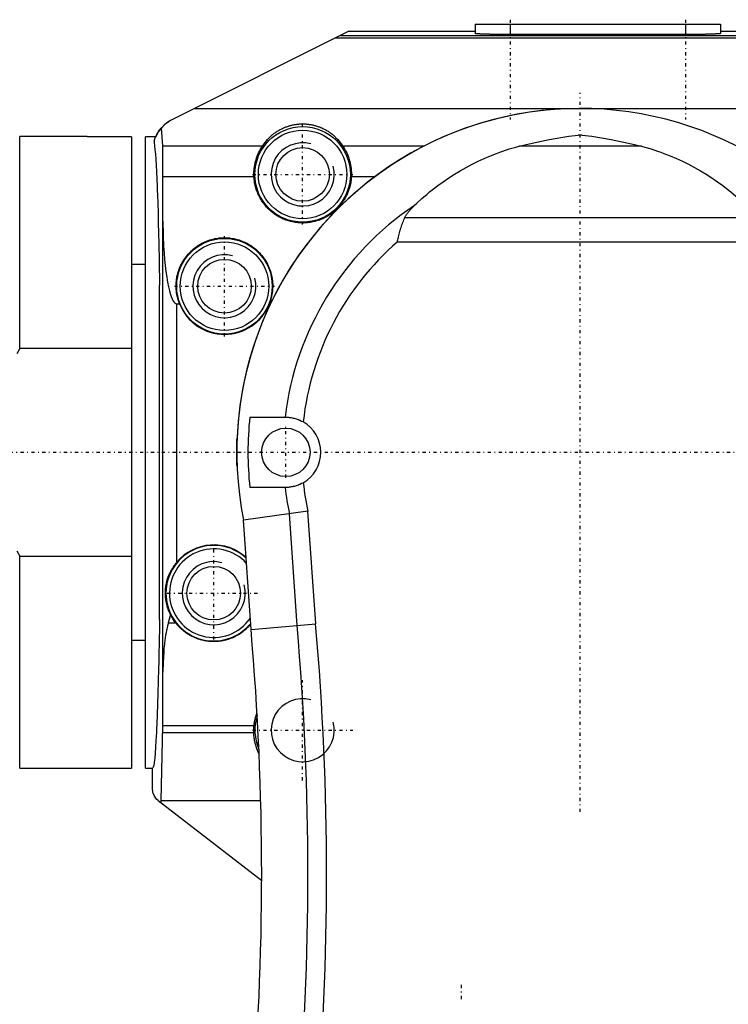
# Model space of a CAD drawing. Extents: x -565 to 216, y -1 to 791.
# Tile 6 of 7: x -180 to -79, y 641 to 782. Entities that reach past the tile are written whole.
import ezdxf

# ---------------------------------------------------------------- set-up
doc = ezdxf.new("R2010")
doc.units = 0
doc.linetypes.add('CENTER', pattern=[1.5, 0.45, -0.5, 0.05, -0.5])
for name, color, linetype in [('AM_0', 7, 'CONTINUOUS'), ('AM_10', 7, 'CONTINUOUS'), ('AM_7', 7, 'CENTER')]:
    doc.layers.add(name, color=color, linetype=linetype)

msp = doc.modelspace()

# ---------------------------------------------------------------- linework, layer by layer
at = {"layer": 'AM_0', "color": 7, "linetype": 'CONTINUOUS'}
for p, q in [((-115, 781), (-80, 781)), ((-115, 781), (-115, 779.67)), ((-110, 781), (-110, 779.54)), ((-85, 781), (-85, 779.54)), ((-80, 781), (-80, 779.67)), ((-133, 780), (-158.24, 767.38)), ((-134.86, 779.07), (-38.46, 779.07)), ((-134.22, 779.39), (-38.71, 779.39)), ((-133, 780), (-115, 780)), ((-85, 779.54), (-110, 779.54)), ((-80, 780), (-40.15, 780)), ((-155, 769), (-32.65, 769)), ((-159.77, 766.19), (-159.61, 763.67)), ((-171, 765), (-179.96, 765)), ((-179.96, 734.79), (-179.96, 765)), ((-164, 764.96), (-169, 764.96)), ((-164, 764.96), (-164, 675)), ((-162, 675), (-162, 764.96)), ((-160.56, 764.96), (-162, 764.96)), ((-99.71, 765.21), (-100.29, 765.21)), ((-159.61, 763.67), (-145.29, 763.67)), ((-159.61, 763.67), (-159.58, 681.08)), ((-133.9, 763.67), (-122.23, 763.67)), ((-91.26, 763.63), (-108.74, 763.63)), ((-159.56, 759.3), (-146.54, 759.3)), ((-132.65, 759.3), (-129.26, 759.3)), ((-74.95, 753.4), (-125.05, 753.4)), ((-126.08, 750), (-73.92, 750)), ((-162, 746.75), (-164, 746.75)), ((-160, 696.2), (-160, 743.8)), ((-157.53, 704.37), (-157.53, 741.16)), ((-157.53, 741.16), (-157.15, 741.16)), ((-144.35, 741.16), (-144.2, 741.16)), ((-164, 734.79), (-179.96, 734.79)), ((-147.14, 725), (-142, 725)), ((-142, 715), (-147.14, 715)), ((-138.85, 711.6), (-148.03, 710.32)), ((-137.73, 695.55), (-138.85, 711.6)), ((-146.95, 694.74), (-148.03, 710.32)), ((-140.37, 695.32), (-141.48, 711.22)), ((-179.96, 675), (-179.96, 705.21)), ((-179.96, 705.21), (-164, 705.21)), ((-158.45, 696.88), (-158.76, 695.72)), ((-158.76, 695.72), (-157.73, 695.72)), ((-146.96, 694.74), (-137.73, 695.55)), ((-164, 693.25), (-162, 693.25)), ((-159.58, 681.08), (-159.85, 670.37)), ((-159.58, 681.08), (-146.53, 681.08)), ((-159.59, 680.08), (-146.57, 680.08)), ((-179.96, 675), (-164, 675)), ((-162, 675), (-161, 675)), ((-161, 671.98), (-161, 675)), ((-160.22, 670.4), (-145.44, 659)), ((-159.85, 670.37), (-145.58, 670.37)), ((-159.85, 670.37), (-159.85, 670.11))]:
    msp.add_line(p, q, dxfattribs=at)
for points in [[(-110, 779.54, 0), (-110.04, 779.54, 0), (-110.11, 779.54, 0), (-110.18, 779.54, 0), (-110.22, 779.54, 0), (-110.25, 779.54, 0), (-110.33, 779.54, 0), (-110.4, 779.54, 0), (-110.47, 779.54, 0), (-110.54, 779.54, 0), (-110.62, 779.54, 0), (-110.65, 779.54, 0), (-110.69, 779.54, 0), (-110.76, 779.54, 0), (-110.83, 779.54, 0), (-110.9, 779.54, 0), (-110.98, 779.54, 0), (-111.05, 779.54, 0), (-111.08, 779.54, 0), (-111.12, 779.55, 0), (-111.19, 779.55, 0), (-111.26, 779.55, 0), (-111.29, 779.55, 0), (-111.33, 779.55, 0), (-111.4, 779.55, 0), (-111.47, 779.55, 0), (-111.5, 779.55, 0), (-111.54, 779.55, 0), (-111.61, 779.55, 0), (-111.68, 779.55, 0), (-111.74, 779.55, 0), (-111.81, 779.55, 0), (-111.88, 779.55, 0), (-111.91, 779.55, 0), (-111.95, 779.55, 0), (-112.01, 779.55, 0), (-112.08, 779.55, 0), (-112.15, 779.55, 0), (-112.21, 779.56, 0), (-112.28, 779.56, 0), (-112.31, 779.56, 0), (-112.34, 779.56, 0), (-112.4, 779.56, 0), (-112.47, 779.56, 0), (-112.53, 779.56, 0), (-112.59, 779.56, 0), (-112.66, 779.56, 0), (-112.69, 779.56, 0), (-112.72, 779.56, 0), (-112.78, 779.56, 0), (-112.84, 779.56, 0), (-112.9, 779.57, 0), (-112.96, 779.57, 0), (-113.01, 779.57, 0), (-113.04, 779.57, 0), (-113.07, 779.57, 0), (-113.13, 779.57, 0), (-113.19, 779.57, 0), (-113.24, 779.57, 0), (-113.3, 779.57, 0), (-113.35, 779.58, 0), (-113.38, 779.58, 0), (-113.4, 779.58, 0), (-113.46, 779.58, 0), (-113.51, 779.58, 0), (-113.54, 779.58, 0), (-113.56, 779.58, 0), (-113.61, 779.58, 0), (-113.66, 779.58, 0), (-113.69, 779.58, 0), (-113.71, 779.58, 0), (-113.76, 779.59, 0), (-113.81, 779.59, 0), (-113.85, 779.59, 0), (-113.9, 779.59, 0), (-113.94, 779.59, 0), (-113.97, 779.59, 0), (-113.99, 779.59, 0), (-114.03, 779.6, 0), (-114.07, 779.6, 0), (-114.12, 779.6, 0), (-114.16, 779.6, 0), (-114.2, 779.6, 0), (-114.22, 779.6, 0), (-114.24, 779.6, 0), (-114.27, 779.6, 0), (-114.31, 779.61, 0), (-114.35, 779.61, 0), (-114.38, 779.61, 0), (-114.42, 779.61, 0), (-114.44, 779.61, 0), (-114.45, 779.61, 0), (-114.48, 779.61, 0), (-114.52, 779.62, 0), (-114.55, 779.62, 0), (-114.58, 779.62, 0), (-114.61, 779.62, 0), (-114.62, 779.62, 0), (-114.63, 779.62, 0), (-114.66, 779.63, 0), (-114.69, 779.63, 0), (-114.71, 779.63, 0), (-114.73, 779.63, 0), (-114.76, 779.63, 0), (-114.77, 779.63, 0), (-114.78, 779.63, 0), (-114.8, 779.64, 0), (-114.82, 779.64, 0), (-114.83, 779.64, 0), (-114.84, 779.64, 0), (-114.86, 779.64, 0), (-114.87, 779.64, 0), (-114.88, 779.64, 0), (-114.89, 779.65, 0), (-114.9, 779.65, 0), (-114.92, 779.65, 0), (-114.93, 779.65, 0), (-114.94, 779.65, 0), (-114.95, 779.65, 0), (-114.96, 779.66, 0), (-114.96, 779.66, 0), (-114.97, 779.66, 0), (-114.98, 779.66, 0), (-114.98, 779.66, 0), (-114.99, 779.66, 0), (-114.99, 779.67, 0), (-115, 779.67, 0), (-115, 779.67, 0), (-115, 779.67, 0), (-115, 779.67, 0), (-115, 779.67, 0)], [(-80, 779.67, 0), (-80, 779.67, 0), (-80, 779.67, 0), (-80, 779.67, 0), (-80, 779.67, 0), (-80.01, 779.67, 0), (-80.01, 779.66, 0), (-80.02, 779.66, 0), (-80.02, 779.66, 0), (-80.03, 779.66, 0), (-80.04, 779.66, 0), (-80.04, 779.66, 0), (-80.05, 779.65, 0), (-80.06, 779.65, 0), (-80.07, 779.65, 0), (-80.08, 779.65, 0), (-80.1, 779.65, 0), (-80.11, 779.65, 0), (-80.12, 779.64, 0), (-80.13, 779.64, 0), (-80.14, 779.64, 0), (-80.16, 779.64, 0), (-80.17, 779.64, 0), (-80.18, 779.64, 0), (-80.2, 779.64, 0), (-80.22, 779.63, 0), (-80.23, 779.63, 0), (-80.24, 779.63, 0), (-80.27, 779.63, 0), (-80.29, 779.63, 0), (-80.31, 779.63, 0), (-80.34, 779.63, 0), (-80.37, 779.62, 0), (-80.38, 779.62, 0), (-80.39, 779.62, 0), (-80.42, 779.62, 0), (-80.45, 779.62, 0), (-80.48, 779.62, 0), (-80.52, 779.61, 0), (-80.55, 779.61, 0), (-80.56, 779.61, 0), (-80.58, 779.61, 0), (-80.62, 779.61, 0), (-80.65, 779.61, 0), (-80.69, 779.61, 0), (-80.73, 779.6, 0), (-80.76, 779.6, 0), (-80.78, 779.6, 0), (-80.8, 779.6, 0), (-80.84, 779.6, 0), (-80.88, 779.6, 0), (-80.93, 779.6, 0), (-80.97, 779.6, 0), (-81.01, 779.59, 0), (-81.03, 779.59, 0), (-81.06, 779.59, 0), (-81.1, 779.59, 0), (-81.15, 779.59, 0), (-81.19, 779.59, 0), (-81.24, 779.59, 0), (-81.29, 779.58, 0), (-81.31, 779.58, 0), (-81.34, 779.58, 0), (-81.39, 779.58, 0), (-81.44, 779.58, 0), (-81.46, 779.58, 0), (-81.49, 779.58, 0), (-81.54, 779.58, 0), (-81.6, 779.58, 0), (-81.62, 779.58, 0), (-81.65, 779.58, 0), (-81.7, 779.57, 0), (-81.76, 779.57, 0), (-81.81, 779.57, 0), (-81.87, 779.57, 0), (-81.93, 779.57, 0), (-81.96, 779.57, 0), (-81.99, 779.57, 0), (-82.04, 779.57, 0), (-82.1, 779.57, 0), (-82.16, 779.56, 0), (-82.22, 779.56, 0), (-82.28, 779.56, 0), (-82.31, 779.56, 0), (-82.34, 779.56, 0), (-82.41, 779.56, 0), (-82.47, 779.56, 0), (-82.53, 779.56, 0), (-82.6, 779.56, 0), (-82.66, 779.56, 0), (-82.69, 779.56, 0), (-82.72, 779.56, 0), (-82.79, 779.56, 0), (-82.85, 779.55, 0), (-82.92, 779.55, 0), (-82.99, 779.55, 0), (-83.05, 779.55, 0), (-83.09, 779.55, 0), (-83.12, 779.55, 0), (-83.19, 779.55, 0), (-83.26, 779.55, 0), (-83.32, 779.55, 0), (-83.39, 779.55, 0), (-83.46, 779.55, 0), (-83.5, 779.55, 0), (-83.53, 779.55, 0), (-83.6, 779.55, 0), (-83.67, 779.55, 0), (-83.71, 779.55, 0), (-83.74, 779.55, 0), (-83.81, 779.55, 0), (-83.88, 779.55, 0), (-83.92, 779.54, 0), (-83.95, 779.54, 0), (-84.02, 779.54, 0), (-84.1, 779.54, 0), (-84.17, 779.54, 0), (-84.24, 779.54, 0), (-84.31, 779.54, 0), (-84.35, 779.54, 0), (-84.38, 779.54, 0), (-84.46, 779.54, 0), (-84.53, 779.54, 0), (-84.6, 779.54, 0), (-84.67, 779.54, 0), (-84.75, 779.54, 0), (-84.78, 779.54, 0), (-84.82, 779.54, 0), (-84.89, 779.54, 0), (-84.96, 779.54, 0), (-85, 779.54, 0)], [(-160.8, 764.32, 0), (-160.68, 764.66, 0), (-160.38, 765.31, 0), (-160, 765.92, 0), (-159.77, 766.19, 0)], [(-158.24, 767.38, 0), (-158.28, 767.36, 0), (-158.38, 767.31, 0), (-158.48, 767.25, 0), (-158.52, 767.23, 0), (-158.57, 767.2, 0), (-158.66, 767.14, 0), (-158.75, 767.08, 0), (-158.84, 767.02, 0), (-158.93, 766.96, 0), (-159.02, 766.9, 0), (-159.06, 766.86, 0), (-159.1, 766.83, 0), (-159.19, 766.76, 0), (-159.27, 766.69, 0), (-159.35, 766.62, 0), (-159.43, 766.55, 0), (-159.51, 766.47, 0), (-159.55, 766.43, 0), (-159.59, 766.39, 0), (-159.66, 766.32, 0), (-159.73, 766.24, 0), (-159.77, 766.19, 0)], [(-145.29, 763.67, 0), (-145.08, 763.98, 0), (-144.61, 764.57, 0), (-144.31, 764.88, 0), (-144.21, 764.97, 0), (-144.12, 765.06, 0), (-144.08, 765.1, 0), (-144.03, 765.14, 0), (-143.93, 765.22, 0), (-143.84, 765.3, 0), (-143.79, 765.34, 0), (-143.74, 765.38, 0), (-143.64, 765.46, 0), (-143.54, 765.53, 0), (-143.49, 765.57, 0), (-143.43, 765.6, 0), (-143.33, 765.67, 0), (-143.22, 765.74, 0), (-143.12, 765.81, 0), (-143.01, 765.87, 0), (-142.9, 765.93, 0), (-142.85, 765.97, 0), (-142.79, 766, 0), (-142.68, 766.05, 0), (-142.57, 766.11, 0), (-142.45, 766.16, 0), (-142.34, 766.22, 0), (-142.23, 766.27, 0), (-142.17, 766.29, 0), (-142.11, 766.31, 0), (-141.99, 766.36, 0), (-141.87, 766.4, 0), (-141.76, 766.45, 0), (-141.64, 766.48, 0), (-141.52, 766.52, 0), (-141.46, 766.54, 0), (-141.4, 766.56, 0), (-141.27, 766.59, 0), (-141.15, 766.62, 0), (-141.03, 766.65, 0), (-140.91, 766.67, 0), (-140.78, 766.7, 0), (-140.72, 766.71, 0), (-140.66, 766.72, 0), (-140.54, 766.73, 0), (-140.41, 766.75, 0), (-140.29, 766.77, 0), (-140.16, 766.78, 0), (-140.04, 766.79, 0), (-139.97, 766.79, 0), (-139.91, 766.79, 0), (-139.79, 766.8, 0), (-139.66, 766.8, 0), (-139.6, 766.8, 0), (-139.54, 766.8, 0), (-139.41, 766.8, 0), (-139.28, 766.79, 0), (-139.22, 766.79, 0), (-139.16, 766.79, 0), (-139.03, 766.78, 0), (-138.91, 766.77, 0), (-138.78, 766.75, 0), (-138.66, 766.73, 0), (-138.54, 766.72, 0), (-138.47, 766.71, 0), (-138.41, 766.7, 0), (-138.29, 766.67, 0), (-138.17, 766.65, 0), (-138.04, 766.62, 0), (-137.92, 766.59, 0), (-137.8, 766.56, 0), (-137.74, 766.54, 0), (-137.68, 766.52, 0), (-137.56, 766.48, 0), (-137.44, 766.45, 0), (-137.32, 766.4, 0), (-137.2, 766.36, 0), (-137.09, 766.31, 0), (-137.03, 766.29, 0), (-136.97, 766.27, 0), (-136.86, 766.22, 0), (-136.74, 766.16, 0), (-136.63, 766.11, 0), (-136.52, 766.05, 0), (-136.4, 766, 0), (-136.35, 765.97, 0), (-136.29, 765.93, 0), (-136.19, 765.87, 0), (-136.08, 765.81, 0), (-135.97, 765.74, 0), (-135.87, 765.67, 0), (-135.76, 765.6, 0), (-135.71, 765.57, 0), (-135.66, 765.53, 0), (-135.56, 765.46, 0), (-135.46, 765.38, 0), (-135.41, 765.34, 0), (-135.36, 765.3, 0), (-135.26, 765.22, 0), (-135.17, 765.14, 0), (-135.12, 765.1, 0), (-135.07, 765.06, 0), (-134.98, 764.97, 0), (-134.89, 764.88, 0), (-134.59, 764.57, 0), (-134.11, 763.98, 0), (-133.9, 763.67, 0)], [(-169, 764.96, 0), (-169.01, 764.96, 0), (-169.04, 764.96, 0), (-169.07, 764.96, 0), (-169.08, 764.96, 0), (-169.1, 764.96, 0), (-169.13, 764.96, 0), (-169.16, 764.96, 0), (-169.18, 764.96, 0), (-169.21, 764.96, 0), (-169.24, 764.96, 0), (-169.26, 764.96, 0), (-169.27, 764.96, 0), (-169.3, 764.96, 0), (-169.33, 764.96, 0), (-169.36, 764.96, 0), (-169.38, 764.96, 0), (-169.41, 764.96, 0), (-169.43, 764.96, 0), (-169.44, 764.96, 0), (-169.47, 764.96, 0), (-169.5, 764.96, 0), (-169.51, 764.96, 0), (-169.53, 764.96, 0), (-169.56, 764.96, 0), (-169.58, 764.96, 0), (-169.6, 764.96, 0), (-169.61, 764.96, 0), (-169.64, 764.96, 0), (-169.67, 764.96, 0), (-169.7, 764.96, 0), (-169.72, 764.96, 0), (-169.75, 764.96, 0), (-169.77, 764.96, 0), (-169.78, 764.96, 0), (-169.81, 764.96, 0), (-169.83, 764.96, 0), (-169.86, 764.96, 0), (-169.89, 764.96, 0), (-169.91, 764.96, 0), (-169.93, 764.97, 0), (-169.94, 764.97, 0), (-169.97, 764.97, 0), (-169.99, 764.97, 0), (-170.02, 764.97, 0), (-170.04, 764.97, 0), (-170.07, 764.97, 0), (-170.08, 764.97, 0), (-170.09, 764.97, 0), (-170.12, 764.97, 0), (-170.14, 764.97, 0), (-170.16, 764.97, 0), (-170.19, 764.97, 0), (-170.21, 764.97, 0), (-170.22, 764.97, 0), (-170.23, 764.97, 0), (-170.26, 764.97, 0), (-170.28, 764.97, 0), (-170.3, 764.97, 0), (-170.32, 764.97, 0), (-170.34, 764.98, 0), (-170.35, 764.98, 0), (-170.36, 764.98, 0), (-170.38, 764.98, 0), (-170.4, 764.98, 0), (-170.41, 764.98, 0), (-170.42, 764.98, 0), (-170.44, 764.98, 0), (-170.46, 764.98, 0), (-170.47, 764.98, 0), (-170.48, 764.98, 0), (-170.5, 764.98, 0), (-170.52, 764.98, 0), (-170.54, 764.98, 0), (-170.56, 764.98, 0), (-170.57, 764.98, 0), (-170.58, 764.98, 0), (-170.59, 764.98, 0), (-170.61, 764.98, 0), (-170.63, 764.98, 0), (-170.64, 764.99, 0), (-170.66, 764.99, 0), (-170.68, 764.99, 0), (-170.68, 764.99, 0), (-170.69, 764.99, 0), (-170.71, 764.99, 0), (-170.72, 764.99, 0), (-170.74, 764.99, 0), (-170.75, 764.99, 0), (-170.77, 764.99, 0), (-170.77, 764.99, 0), (-170.78, 764.99, 0), (-170.79, 764.99, 0), (-170.81, 764.99, 0), (-170.82, 764.99, 0), (-170.83, 764.99, 0), (-170.84, 764.99, 0), (-170.85, 764.99, 0), (-170.85, 764.99, 0), (-170.86, 764.99, 0), (-170.87, 764.99, 0), (-170.88, 765, 0), (-170.89, 765, 0), (-170.9, 765, 0), (-170.91, 765, 0), (-170.91, 765, 0), (-170.92, 765, 0), (-170.93, 765, 0), (-170.93, 765, 0), (-170.94, 765, 0), (-170.94, 765, 0), (-170.95, 765, 0), (-170.95, 765, 0), (-170.96, 765, 0), (-170.96, 765, 0), (-170.97, 765, 0), (-170.97, 765, 0), (-170.98, 765, 0), (-170.98, 765, 0), (-170.98, 765, 0), (-170.99, 765, 0), (-170.99, 765, 0), (-170.99, 765, 0), (-170.99, 765, 0), (-171, 765, 0), (-171, 765, 0), (-171, 765, 0), (-171, 765, 0), (-171, 765, 0), (-171, 765, 0), (-171, 765, 0)], [(-108.74, 763.63, 0), (-107.3, 763.98, 0), (-104.42, 764.58, 0), (-101.63, 765.04, 0), (-100.29, 765.21, 0)], [(-99.71, 765.21, 0), (-98.37, 765.04, 0), (-95.58, 764.58, 0), (-92.7, 763.98, 0), (-91.26, 763.63, 0)], [(-160.8, 764.32, 0), (-160.77, 764.13, 0), (-160.72, 763.67, 0), (-160.66, 763.12, 0), (-160.64, 762.8, 0), (-160.61, 762.47, 0), (-160.56, 761.73, 0), (-160.51, 760.9, 0), (-160.46, 759.98, 0), (-160.41, 758.97, 0), (-160.36, 757.88, 0), (-160.34, 757.3, 0), (-160.32, 756.71, 0), (-160.27, 755.45, 0), (-160.23, 754.12, 0), (-160.19, 752.72, 0), (-160.15, 751.24, 0), (-160.11, 749.69, 0), (-160.1, 748.9, 0), (-160.08, 748.09, 0), (-160.05, 746.42, 0), (-160.01, 744.69, 0), (-160, 743.8, 0)], [(-146.54, 759.3, 0), (-146.55, 759.43, 0), (-146.55, 759.69, 0), (-146.55, 759.95, 0), (-146.54, 760.08, 0), (-146.53, 760.2, 0), (-146.51, 760.46, 0), (-146.47, 760.7, 0), (-146.43, 760.95, 0), (-146.38, 761.2, 0), (-146.32, 761.45, 0), (-146.29, 761.57, 0), (-146.25, 761.7, 0), (-146.17, 761.94, 0), (-146.08, 762.18, 0), (-145.98, 762.42, 0), (-145.88, 762.66, 0), (-145.76, 762.89, 0), (-145.7, 763, 0), (-145.64, 763.12, 0), (-145.51, 763.34, 0), (-145.37, 763.56, 0), (-145.29, 763.67, 0)], [(-133.9, 763.67, 0), (-133.83, 763.56, 0), (-133.69, 763.34, 0), (-133.56, 763.12, 0), (-133.49, 763, 0), (-133.43, 762.89, 0), (-133.32, 762.66, 0), (-133.21, 762.42, 0), (-133.11, 762.18, 0), (-133.03, 761.94, 0), (-132.95, 761.7, 0), (-132.91, 761.57, 0), (-132.88, 761.45, 0), (-132.81, 761.2, 0), (-132.76, 760.95, 0), (-132.72, 760.7, 0), (-132.69, 760.46, 0), (-132.66, 760.2, 0), (-132.66, 760.08, 0), (-132.65, 759.95, 0), (-132.64, 759.69, 0), (-132.65, 759.43, 0), (-132.65, 759.3, 0)], [(-123.67, 755.18, 0), (-123.31, 755.52, 0), (-122.6, 756.17, 0), (-121.86, 756.8, 0), (-121.49, 757.11, 0), (-121.11, 757.41, 0), (-120.34, 758, 0), (-119.56, 758.56, 0), (-118.77, 759.11, 0), (-117.95, 759.63, 0), (-117.13, 760.12, 0), (-116.71, 760.36, 0), (-116.29, 760.6, 0), (-115.44, 761.05, 0), (-114.58, 761.47, 0), (-113.71, 761.87, 0), (-112.82, 762.25, 0), (-111.93, 762.6, 0), (-111.48, 762.77, 0), (-111.03, 762.93, 0), (-110.12, 763.23, 0), (-109.2, 763.5, 0), (-108.74, 763.63, 0)], [(-91.26, 763.63, 0), (-90.8, 763.5, 0), (-89.88, 763.23, 0), (-88.97, 762.93, 0), (-88.52, 762.77, 0), (-88.07, 762.6, 0), (-87.18, 762.25, 0), (-86.29, 761.87, 0), (-85.42, 761.47, 0), (-84.56, 761.05, 0), (-83.71, 760.6, 0), (-83.29, 760.36, 0), (-82.87, 760.12, 0), (-82.05, 759.63, 0), (-81.23, 759.11, 0), (-80.44, 758.56, 0), (-79.66, 758, 0), (-78.89, 757.41, 0), (-78.51, 757.11, 0), (-78.14, 756.8, 0), (-77.4, 756.17, 0), (-76.69, 755.52, 0), (-76.33, 755.18, 0)], [(-132.65, 759.3, 0), (-132.66, 759.2, 0), (-132.67, 759.01, 0), (-132.69, 758.81, 0), (-132.7, 758.72, 0), (-132.72, 758.62, 0), (-132.75, 758.42, 0), (-132.79, 758.23, 0), (-132.83, 758.04, 0), (-132.87, 757.85, 0), (-132.93, 757.66, 0), (-132.96, 757.57, 0), (-132.99, 757.47, 0), (-133.05, 757.29, 0), (-133.12, 757.1, 0), (-133.19, 756.92, 0), (-133.27, 756.74, 0), (-133.35, 756.56, 0), (-133.4, 756.48, 0), (-133.44, 756.39, 0), (-133.54, 756.22, 0), (-133.64, 756.05, 0), (-133.69, 755.96, 0), (-133.74, 755.88, 0), (-133.85, 755.72, 0), (-133.96, 755.56, 0), (-134.02, 755.48, 0), (-134.08, 755.4, 0), (-134.2, 755.25, 0), (-134.32, 755.09, 0), (-134.45, 754.95, 0), (-134.59, 754.8, 0), (-134.73, 754.66, 0), (-134.8, 754.6, 0), (-134.87, 754.53, 0), (-135.01, 754.4, 0), (-135.16, 754.27, 0), (-135.32, 754.15, 0), (-135.47, 754.03, 0), (-135.63, 753.91, 0), (-135.71, 753.86, 0), (-135.8, 753.81, 0), (-135.96, 753.7, 0), (-136.13, 753.6, 0), (-136.3, 753.5, 0), (-136.48, 753.41, 0), (-136.65, 753.33, 0), (-136.74, 753.29, 0), (-136.83, 753.25, 0), (-137.01, 753.17, 0), (-137.2, 753.1, 0), (-137.38, 753.04, 0), (-137.57, 752.98, 0), (-137.76, 752.92, 0), (-137.85, 752.9, 0), (-137.95, 752.87, 0), (-138.14, 752.83, 0), (-138.33, 752.79, 0), (-138.52, 752.76, 0), (-138.72, 752.73, 0), (-138.91, 752.71, 0), (-139.01, 752.7, 0), (-139.11, 752.69, 0), (-139.3, 752.68, 0), (-139.5, 752.67, 0), (-139.6, 752.67, 0), (-139.7, 752.67, 0), (-139.89, 752.68, 0), (-140.09, 752.69, 0), (-140.19, 752.7, 0), (-140.28, 752.71, 0), (-140.48, 752.73, 0), (-140.67, 752.76, 0), (-140.87, 752.79, 0), (-141.06, 752.83, 0), (-141.25, 752.87, 0), (-141.35, 752.9, 0), (-141.44, 752.92, 0), (-141.63, 752.98, 0), (-141.82, 753.04, 0), (-142, 753.1, 0), (-142.18, 753.17, 0), (-142.36, 753.25, 0), (-142.45, 753.29, 0), (-142.54, 753.33, 0), (-142.72, 753.41, 0), (-142.89, 753.5, 0), (-143.07, 753.6, 0), (-143.23, 753.7, 0), (-143.4, 753.81, 0), (-143.48, 753.86, 0), (-143.56, 753.91, 0), (-143.72, 754.03, 0), (-143.88, 754.15, 0), (-144.03, 754.27, 0), (-144.18, 754.4, 0), (-144.33, 754.53, 0), (-144.4, 754.6, 0), (-144.47, 754.66, 0), (-144.61, 754.8, 0), (-144.74, 754.95, 0), (-144.87, 755.09, 0), (-145, 755.25, 0), (-145.12, 755.4, 0), (-145.18, 755.48, 0), (-145.24, 755.56, 0), (-145.35, 755.72, 0), (-145.46, 755.88, 0), (-145.51, 755.96, 0), (-145.56, 756.05, 0), (-145.66, 756.22, 0), (-145.75, 756.39, 0), (-145.8, 756.48, 0), (-145.84, 756.56, 0), (-145.93, 756.74, 0), (-146, 756.92, 0), (-146.08, 757.1, 0), (-146.15, 757.29, 0), (-146.21, 757.47, 0), (-146.24, 757.57, 0), (-146.27, 757.66, 0), (-146.32, 757.85, 0), (-146.37, 758.04, 0), (-146.41, 758.23, 0), (-146.45, 758.42, 0), (-146.48, 758.62, 0), (-146.49, 758.72, 0), (-146.5, 758.81, 0), (-146.52, 759.01, 0), (-146.54, 759.2, 0), (-146.54, 759.3, 0)], [(-125.05, 753.4, 0), (-125.02, 753.46, 0), (-124.96, 753.57, 0), (-124.91, 753.67, 0), (-124.88, 753.73, 0), (-124.85, 753.78, 0), (-124.78, 753.88, 0), (-124.71, 753.98, 0), (-124.64, 754.08, 0), (-124.57, 754.18, 0), (-124.49, 754.28, 0), (-124.45, 754.33, 0), (-124.42, 754.38, 0), (-124.33, 754.47, 0), (-124.25, 754.57, 0), (-124.17, 754.67, 0), (-124.08, 754.76, 0), (-123.99, 754.86, 0), (-123.95, 754.91, 0), (-123.9, 754.95, 0), (-123.81, 755.05, 0), (-123.71, 755.14, 0), (-123.67, 755.18, 0)], [(-159.53, 752.96, 0), (-159.53, 752.44, 0), (-159.51, 751.41, 0), (-159.48, 750.39, 0), (-159.45, 749.89, 0), (-159.43, 749.39, 0), (-159.37, 748.42, 0), (-159.29, 747.49, 0), (-159.2, 746.6, 0), (-159.1, 745.76, 0), (-158.99, 744.97, 0), (-158.93, 744.6, 0), (-158.87, 744.24, 0), (-158.73, 743.58, 0), (-158.59, 743, 0), (-158.44, 742.48, 0), (-158.35, 742.22, 0), (-158.33, 742.15, 0), (-158.3, 742.09, 0), (-158.29, 742.05, 0), (-158.27, 742.02, 0), (-158.25, 741.96, 0), (-158.22, 741.9, 0), (-158.19, 741.84, 0), (-158.17, 741.78, 0), (-158.14, 741.73, 0), (-158.12, 741.7, 0), (-158.11, 741.68, 0), (-158.08, 741.63, 0), (-158.06, 741.58, 0), (-158.04, 741.56, 0), (-158.03, 741.54, 0), (-158, 741.5, 0), (-157.97, 741.46, 0), (-157.96, 741.44, 0), (-157.94, 741.42, 0), (-157.92, 741.39, 0), (-157.89, 741.35, 0), (-157.86, 741.32, 0), (-157.83, 741.3, 0), (-157.8, 741.27, 0), (-157.79, 741.26, 0), (-157.78, 741.25, 0), (-157.75, 741.23, 0), (-157.72, 741.21, 0), (-157.7, 741.2, 0), (-157.7, 741.2, 0), (-157.69, 741.2, 0), (-157.69, 741.2, 0), (-157.69, 741.2, 0), (-157.68, 741.19, 0), (-157.68, 741.19, 0), (-157.67, 741.19, 0), (-157.67, 741.19, 0), (-157.66, 741.19, 0), (-157.66, 741.19, 0), (-157.66, 741.18, 0), (-157.65, 741.18, 0), (-157.65, 741.18, 0), (-157.64, 741.18, 0), (-157.64, 741.18, 0), (-157.64, 741.18, 0), (-157.63, 741.18, 0), (-157.63, 741.17, 0), (-157.63, 741.17, 0), (-157.62, 741.17, 0), (-157.62, 741.17, 0), (-157.62, 741.17, 0), (-157.61, 741.17, 0), (-157.61, 741.17, 0), (-157.6, 741.17, 0), (-157.6, 741.17, 0), (-157.6, 741.17, 0), (-157.59, 741.17, 0), (-157.59, 741.16, 0), (-157.58, 741.16, 0), (-157.58, 741.16, 0), (-157.58, 741.16, 0), (-157.57, 741.16, 0), (-157.57, 741.16, 0), (-157.56, 741.16, 0), (-157.56, 741.16, 0), (-157.55, 741.16, 0), (-157.55, 741.16, 0), (-157.55, 741.16, 0), (-157.54, 741.16, 0), (-157.54, 741.16, 0), (-157.54, 741.16, 0), (-157.53, 741.16, 0)], [(-126.08, 750, 0), (-126.08, 750, 0), (-126.08, 750, 0), (-126.08, 750, 0), (-126.08, 750, 0), (-126.08, 750, 0), (-126.08, 750, 0), (-126.08, 750, 0), (-126.08, 750, 0), (-126.08, 750, 0), (-126.08, 750, 0), (-126.08, 750, 0), (-126.08, 750, 0), (-126.08, 750, 0), (-126.08, 750, 0), (-126.08, 750, 0), (-126.08, 750, 0), (-126.08, 750, 0), (-126.08, 750, 0), (-126.08, 750, 0), (-126.08, 750, 0), (-126.08, 750, 0), (-126.08, 750, 0), (-126.08, 750, 0), (-126.08, 750, 0), (-126.08, 750, 0), (-126.08, 750, 0), (-126.08, 750, 0), (-126.08, 750, 0), (-126.08, 750, 0), (-126.08, 750, 0), (-126.08, 750, 0), (-126.08, 750, 0), (-126.08, 750, 0), (-126.08, 750, 0), (-126.08, 750, 0), (-126.08, 750, 0), (-126.08, 750, 0), (-126.08, 750, 0), (-126.08, 750, 0), (-126.08, 750, 0), (-126.08, 750, 0), (-126.08, 750, 0), (-126.08, 750, 0), (-126.08, 750, 0), (-126.08, 750, 0), (-126.08, 750, 0), (-126.08, 750, 0), (-126.08, 750, 0), (-126.08, 750, 0), (-126.08, 750, 0), (-126.08, 750, 0), (-126.08, 750, 0), (-126.08, 750, 0), (-126.08, 750, 0), (-126.08, 750, 0), (-126.08, 750, 0), (-126.08, 750, 0), (-126.08, 750, 0), (-126.08, 750, 0), (-126.08, 750, 0), (-126.08, 750, 0), (-126.08, 750, 0), (-126.08, 750, 0), (-126.08, 750, 0), (-126.08, 750, 0), (-126.08, 750, 0), (-126.08, 750, 0), (-126.08, 750.01, 0), (-126.08, 750.01, 0), (-126.08, 750.01, 0), (-126.08, 750.01, 0), (-126.08, 750.02, 0), (-126.08, 750.02, 0), (-126.08, 750.04, 0), (-126.07, 750.08, 0), (-126.07, 750.09, 0), (-126.06, 750.11, 0), (-126.06, 750.14, 0), (-126.05, 750.18, 0), (-126.02, 750.29, 0), (-125.98, 750.49, 0), (-125.95, 750.59, 0), (-125.93, 750.69, 0), (-125.88, 750.89, 0), (-125.83, 751.09, 0), (-125.78, 751.28, 0), (-125.73, 751.48, 0), (-125.67, 751.67, 0), (-125.65, 751.76, 0), (-125.62, 751.86, 0), (-125.56, 752.05, 0), (-125.5, 752.24, 0), (-125.44, 752.42, 0), (-125.37, 752.6, 0), (-125.3, 752.78, 0), (-125.27, 752.87, 0), (-125.23, 752.96, 0), (-125.16, 753.14, 0), (-125.09, 753.31, 0), (-125.05, 753.4, 0)], [(-157.15, 741.16, 0), (-157.2, 741.28, 0), (-157.28, 741.51, 0), (-157.36, 741.75, 0), (-157.39, 741.87, 0), (-157.42, 741.99, 0), (-157.48, 742.23, 0), (-157.53, 742.47, 0), (-157.57, 742.72, 0), (-157.6, 742.96, 0), (-157.62, 743.21, 0), (-157.63, 743.33, 0), (-157.63, 743.46, 0), (-157.64, 743.71, 0), (-157.63, 743.96, 0), (-157.62, 744.2, 0), (-157.6, 744.45, 0), (-157.57, 744.7, 0), (-157.55, 744.82, 0), (-157.53, 744.94, 0), (-157.48, 745.19, 0), (-157.42, 745.43, 0), (-157.39, 745.55, 0), (-157.35, 745.67, 0), (-157.28, 745.9, 0), (-157.19, 746.14, 0), (-157.15, 746.25, 0), (-157.1, 746.37, 0), (-157, 746.59, 0), (-156.89, 746.82, 0), (-156.77, 747.04, 0), (-156.65, 747.25, 0), (-156.52, 747.46, 0), (-156.45, 747.57, 0), (-156.38, 747.67, 0), (-156.23, 747.87, 0), (-156.08, 748.06, 0), (-155.92, 748.25, 0), (-155.75, 748.44, 0), (-155.57, 748.61, 0), (-155.48, 748.7, 0), (-155.39, 748.78, 0), (-155.21, 748.95, 0), (-155.01, 749.1, 0), (-154.82, 749.25, 0), (-154.61, 749.4, 0), (-154.41, 749.53, 0), (-154.3, 749.6, 0), (-154.19, 749.66, 0), (-153.98, 749.78, 0), (-153.75, 749.89, 0), (-153.53, 750, 0), (-153.3, 750.09, 0), (-153.07, 750.18, 0), (-152.95, 750.22, 0), (-152.83, 750.26, 0), (-152.59, 750.33, 0), (-152.35, 750.39, 0), (-152.11, 750.45, 0), (-151.87, 750.49, 0), (-151.62, 750.53, 0), (-151.5, 750.54, 0), (-151.37, 750.55, 0), (-151.13, 750.57, 0), (-150.88, 750.58, 0), (-150.75, 750.58, 0), (-150.63, 750.58, 0), (-150.38, 750.57, 0), (-150.13, 750.55, 0), (-150.01, 750.54, 0), (-149.89, 750.53, 0), (-149.64, 750.49, 0), (-149.4, 750.45, 0), (-149.15, 750.39, 0), (-148.91, 750.33, 0), (-148.67, 750.26, 0), (-148.56, 750.22, 0), (-148.44, 750.18, 0), (-148.21, 750.09, 0), (-147.98, 750, 0), (-147.75, 749.89, 0), (-147.53, 749.78, 0), (-147.31, 749.66, 0), (-147.21, 749.6, 0), (-147.1, 749.53, 0), (-146.89, 749.4, 0), (-146.69, 749.25, 0), (-146.49, 749.1, 0), (-146.3, 748.95, 0), (-146.11, 748.78, 0), (-146.02, 748.7, 0), (-145.93, 748.61, 0), (-145.76, 748.44, 0), (-145.59, 748.25, 0), (-145.43, 748.06, 0), (-145.28, 747.87, 0), (-145.13, 747.67, 0), (-145.06, 747.57, 0), (-144.99, 747.46, 0), (-144.86, 747.25, 0), (-144.73, 747.04, 0), (-144.62, 746.82, 0), (-144.51, 746.59, 0), (-144.41, 746.37, 0), (-144.36, 746.25, 0), (-144.31, 746.14, 0), (-144.23, 745.9, 0), (-144.16, 745.67, 0), (-144.12, 745.55, 0), (-144.09, 745.43, 0), (-144.03, 745.19, 0), (-143.98, 744.94, 0), (-143.96, 744.82, 0), (-143.94, 744.7, 0), (-143.91, 744.45, 0), (-143.89, 744.2, 0), (-143.87, 743.96, 0), (-143.87, 743.71, 0), (-143.87, 743.46, 0), (-143.88, 743.33, 0), (-143.88, 743.21, 0), (-143.91, 742.96, 0), (-143.94, 742.72, 0), (-143.98, 742.47, 0), (-144.03, 742.23, 0), (-144.08, 741.99, 0), (-144.12, 741.87, 0), (-144.15, 741.75, 0), (-144.22, 741.51, 0), (-144.31, 741.28, 0), (-144.35, 741.16, 0)], [(-179.96, 734.79, 0), (-180.37, 734.05, 0)], [(-142, 725, 0), (-141.95, 725, 0), (-141.85, 725, 0), (-141.75, 724.99, 0), (-141.69, 724.99, 0), (-141.63, 724.99, 0), (-141.51, 724.98, 0), (-141.38, 724.96, 0), (-141.25, 724.94, 0), (-141.11, 724.92, 0), (-140.97, 724.89, 0), (-140.89, 724.88, 0), (-140.82, 724.86, 0), (-140.67, 724.82, 0), (-140.52, 724.77, 0), (-140.36, 724.72, 0), (-140.2, 724.67, 0), (-140.05, 724.6, 0), (-139.97, 724.57, 0), (-139.9, 724.54, 0), (-139.74, 724.46, 0), (-139.59, 724.38, 0), (-139.52, 724.34, 0)], [(-149, 720, 0), (-149, 720.01, 0), (-149, 720.04, 0), (-149, 720.07, 0), (-149, 720.08, 0), (-149, 720.1, 0), (-149, 720.13, 0), (-149, 720.16, 0), (-149, 720.18, 0), (-149, 720.21, 0), (-149, 720.24, 0), (-149, 720.26, 0), (-149, 720.27, 0), (-149, 720.3, 0), (-149, 720.33, 0), (-149, 720.36, 0), (-149, 720.38, 0), (-149, 720.41, 0), (-149, 720.43, 0), (-149, 720.44, 0), (-149, 720.47, 0), (-149, 720.5, 0), (-149, 720.51, 0), (-149, 720.53, 0), (-149, 720.56, 0), (-149, 720.58, 0), (-149, 720.6, 0), (-149, 720.61, 0), (-149, 720.64, 0), (-149, 720.67, 0), (-149, 720.7, 0), (-148.99, 720.72, 0), (-148.99, 720.75, 0), (-148.99, 720.77, 0), (-148.99, 720.78, 0), (-148.99, 720.81, 0), (-148.99, 720.83, 0), (-148.99, 720.86, 0), (-148.99, 720.89, 0), (-148.99, 720.91, 0), (-148.99, 720.93, 0), (-148.99, 720.94, 0), (-148.99, 720.97, 0), (-148.99, 720.99, 0), (-148.99, 721.02, 0), (-148.99, 721.04, 0), (-148.99, 721.07, 0), (-148.99, 721.08, 0), (-148.99, 721.09, 0), (-148.99, 721.12, 0), (-148.99, 721.14, 0), (-148.99, 721.16, 0), (-148.99, 721.19, 0), (-148.99, 721.21, 0), (-148.98, 721.22, 0), (-148.98, 721.23, 0), (-148.98, 721.26, 0), (-148.98, 721.28, 0), (-148.98, 721.3, 0), (-148.98, 721.32, 0), (-148.98, 721.34, 0), (-148.98, 721.35, 0), (-148.98, 721.36, 0), (-148.98, 721.38, 0), (-148.98, 721.4, 0), (-148.98, 721.41, 0), (-148.98, 721.42, 0), (-148.98, 721.44, 0), (-148.98, 721.46, 0), (-148.98, 721.47, 0), (-148.98, 721.48, 0), (-148.98, 721.5, 0), (-148.98, 721.52, 0), (-148.98, 721.54, 0), (-148.98, 721.56, 0), (-148.97, 721.57, 0), (-148.97, 721.58, 0), (-148.97, 721.59, 0), (-148.97, 721.61, 0), (-148.97, 721.63, 0), (-148.97, 721.64, 0), (-148.97, 721.66, 0), (-148.97, 721.68, 0), (-148.97, 721.68, 0), (-148.97, 721.69, 0), (-148.97, 721.71, 0), (-148.97, 721.72, 0), (-148.97, 721.74, 0), (-148.97, 721.75, 0), (-148.97, 721.77, 0), (-148.97, 721.77, 0), (-148.97, 721.78, 0), (-148.97, 721.79, 0), (-148.97, 721.81, 0), (-148.97, 721.82, 0), (-148.97, 721.83, 0), (-148.97, 721.84, 0), (-148.97, 721.85, 0), (-148.96, 721.85, 0), (-148.96, 721.86, 0), (-148.96, 721.87, 0), (-148.96, 721.88, 0), (-148.96, 721.89, 0), (-148.96, 721.9, 0), (-148.96, 721.91, 0), (-148.96, 721.91, 0), (-148.96, 721.92, 0), (-148.96, 721.93, 0), (-148.96, 721.93, 0), (-148.96, 721.94, 0), (-148.96, 721.94, 0), (-148.96, 721.95, 0), (-148.96, 721.95, 0), (-148.96, 721.96, 0), (-148.96, 721.96, 0), (-148.96, 721.97, 0), (-148.96, 721.97, 0), (-148.96, 721.98, 0), (-148.96, 721.98, 0), (-148.96, 721.98, 0), (-148.96, 721.99, 0), (-148.96, 721.99, 0), (-148.96, 721.99, 0), (-148.96, 721.99, 0), (-148.96, 722, 0), (-148.96, 722, 0), (-148.96, 722, 0), (-148.96, 722, 0), (-148.96, 722, 0), (-148.96, 722, 0), (-148.96, 722, 0)], [(-148.96, 718, 0), (-148.96, 718, 0), (-148.96, 718, 0), (-148.96, 718, 0), (-148.96, 718, 0), (-148.96, 718, 0), (-148.96, 718, 0), (-148.96, 718.01, 0), (-148.96, 718.01, 0), (-148.96, 718.01, 0), (-148.96, 718.01, 0), (-148.96, 718.02, 0), (-148.96, 718.02, 0), (-148.96, 718.02, 0), (-148.96, 718.03, 0), (-148.96, 718.03, 0), (-148.96, 718.04, 0), (-148.96, 718.04, 0), (-148.96, 718.05, 0), (-148.96, 718.05, 0), (-148.96, 718.06, 0), (-148.96, 718.06, 0), (-148.96, 718.07, 0), (-148.96, 718.07, 0), (-148.96, 718.08, 0), (-148.96, 718.09, 0), (-148.96, 718.09, 0), (-148.96, 718.1, 0), (-148.96, 718.11, 0), (-148.96, 718.12, 0), (-148.96, 718.13, 0), (-148.96, 718.14, 0), (-148.96, 718.15, 0), (-148.97, 718.15, 0), (-148.97, 718.16, 0), (-148.97, 718.17, 0), (-148.97, 718.18, 0), (-148.97, 718.19, 0), (-148.97, 718.21, 0), (-148.97, 718.22, 0), (-148.97, 718.23, 0), (-148.97, 718.23, 0), (-148.97, 718.25, 0), (-148.97, 718.26, 0), (-148.97, 718.28, 0), (-148.97, 718.29, 0), (-148.97, 718.31, 0), (-148.97, 718.32, 0), (-148.97, 718.32, 0), (-148.97, 718.34, 0), (-148.97, 718.36, 0), (-148.97, 718.37, 0), (-148.97, 718.39, 0), (-148.97, 718.41, 0), (-148.97, 718.42, 0), (-148.97, 718.43, 0), (-148.98, 718.44, 0), (-148.98, 718.46, 0), (-148.98, 718.48, 0), (-148.98, 718.5, 0), (-148.98, 718.52, 0), (-148.98, 718.53, 0), (-148.98, 718.54, 0), (-148.98, 718.56, 0), (-148.98, 718.58, 0), (-148.98, 718.59, 0), (-148.98, 718.6, 0), (-148.98, 718.62, 0), (-148.98, 718.64, 0), (-148.98, 718.65, 0), (-148.98, 718.66, 0), (-148.98, 718.68, 0), (-148.98, 718.7, 0), (-148.98, 718.72, 0), (-148.98, 718.74, 0), (-148.98, 718.77, 0), (-148.98, 718.78, 0), (-148.99, 718.79, 0), (-148.99, 718.81, 0), (-148.99, 718.84, 0), (-148.99, 718.86, 0), (-148.99, 718.88, 0), (-148.99, 718.91, 0), (-148.99, 718.92, 0), (-148.99, 718.93, 0), (-148.99, 718.96, 0), (-148.99, 718.98, 0), (-148.99, 719.01, 0), (-148.99, 719.03, 0), (-148.99, 719.06, 0), (-148.99, 719.07, 0), (-148.99, 719.09, 0), (-148.99, 719.11, 0), (-148.99, 719.14, 0), (-148.99, 719.17, 0), (-148.99, 719.19, 0), (-148.99, 719.22, 0), (-148.99, 719.23, 0), (-148.99, 719.25, 0), (-148.99, 719.28, 0), (-149, 719.3, 0), (-149, 719.33, 0), (-149, 719.36, 0), (-149, 719.39, 0), (-149, 719.4, 0), (-149, 719.42, 0), (-149, 719.44, 0), (-149, 719.47, 0), (-149, 719.49, 0), (-149, 719.5, 0), (-149, 719.53, 0), (-149, 719.56, 0), (-149, 719.57, 0), (-149, 719.59, 0), (-149, 719.62, 0), (-149, 719.64, 0), (-149, 719.67, 0), (-149, 719.7, 0), (-149, 719.73, 0), (-149, 719.74, 0), (-149, 719.76, 0), (-149, 719.79, 0), (-149, 719.82, 0), (-149, 719.84, 0), (-149, 719.87, 0), (-149, 719.9, 0), (-149, 719.92, 0), (-149, 719.93, 0), (-149, 719.96, 0), (-149, 719.99, 0), (-149, 720, 0)], [(-139.52, 715.66, 0), (-139.59, 715.62, 0), (-139.74, 715.54, 0), (-139.9, 715.46, 0), (-139.97, 715.43, 0), (-140.05, 715.4, 0), (-140.21, 715.33, 0), (-140.36, 715.28, 0), (-140.52, 715.23, 0), (-140.67, 715.18, 0), (-140.82, 715.14, 0), (-140.89, 715.12, 0), (-140.97, 715.11, 0), (-141.11, 715.08, 0), (-141.25, 715.06, 0), (-141.38, 715.04, 0), (-141.51, 715.02, 0), (-141.63, 715.01, 0), (-141.69, 715.01, 0), (-141.75, 715.01, 0), (-141.85, 715, 0), (-141.95, 715, 0), (-142, 715, 0)], [(-180.37, 705.95, 0), (-179.96, 705.21, 0)], [(-158.45, 696.88, 0), (-158.55, 697.08, 0), (-158.72, 697.49, 0), (-158.87, 697.91, 0), (-158.93, 698.13, 0), (-158.99, 698.34, 0), (-159.04, 698.6, 0), (-159.06, 698.67, 0), (-159.07, 698.74, 0), (-159.08, 698.78, 0), (-159.08, 698.81, 0), (-159.09, 698.89, 0), (-159.11, 698.96, 0), (-159.12, 699.03, 0), (-159.13, 699.1, 0), (-159.13, 699.18, 0), (-159.14, 699.21, 0), (-159.14, 699.25, 0), (-159.15, 699.32, 0), (-159.16, 699.4, 0), (-159.16, 699.47, 0), (-159.17, 699.54, 0), (-159.17, 699.62, 0), (-159.17, 699.65, 0), (-159.17, 699.69, 0), (-159.18, 699.76, 0), (-159.18, 699.84, 0), (-159.18, 699.91, 0), (-159.18, 699.99, 0), (-159.18, 700.06, 0), (-159.18, 700.1, 0), (-159.17, 700.13, 0), (-159.17, 700.21, 0), (-159.17, 700.28, 0), (-159.16, 700.35, 0), (-159.16, 700.43, 0), (-159.15, 700.5, 0), (-159.15, 700.54, 0), (-159.15, 700.57, 0), (-159.14, 700.65, 0), (-159.13, 700.72, 0), (-159.13, 700.76, 0), (-159.12, 700.79, 0), (-159.11, 700.87, 0), (-159.1, 700.94, 0), (-159.1, 700.97, 0), (-159.09, 701.01, 0), (-159.08, 701.08, 0), (-159.06, 701.16, 0), (-159.05, 701.23, 0), (-159.04, 701.3, 0), (-159.02, 701.37, 0), (-159.01, 701.41, 0), (-159, 701.45, 0), (-158.99, 701.52, 0), (-158.97, 701.59, 0), (-158.9, 701.84, 0), (-158.76, 702.26, 0), (-158.59, 702.68, 0), (-158.48, 702.91, 0), (-158.45, 702.98, 0), (-158.42, 703.04, 0), (-158.4, 703.08, 0), (-158.38, 703.11, 0), (-158.35, 703.18, 0), (-158.31, 703.24, 0), (-158.29, 703.27, 0), (-158.27, 703.31, 0), (-158.24, 703.37, 0), (-158.2, 703.43, 0), (-158.18, 703.47, 0), (-158.16, 703.5, 0), (-158.12, 703.56, 0), (-158.08, 703.62, 0), (-158.04, 703.69, 0), (-158, 703.75, 0), (-157.96, 703.81, 0), (-157.94, 703.84, 0), (-157.92, 703.87, 0), (-157.87, 703.93, 0), (-157.83, 703.99, 0), (-157.79, 704.05, 0), (-157.74, 704.11, 0), (-157.7, 704.16, 0), (-157.67, 704.19, 0), (-157.65, 704.22, 0), (-157.61, 704.28, 0), (-157.56, 704.34, 0), (-157.53, 704.37, 0)], [(-160, 696.2, 0), (-160.02, 695.13, 0), (-160.06, 693.06, 0), (-160.1, 691.07, 0), (-160.12, 690.12, 0), (-160.14, 689.18, 0), (-160.19, 687.38, 0), (-160.24, 685.69, 0), (-160.29, 684.11, 0), (-160.34, 682.64, 0), (-160.4, 681.28, 0), (-160.43, 680.65, 0), (-160.46, 680.06, 0), (-160.52, 678.95, 0), (-160.58, 677.98, 0), (-160.64, 677.14, 0), (-160.7, 676.44, 0), (-160.77, 675.87, 0), (-160.8, 675.64, 0), (-160.83, 675.44, 0), (-160.9, 675.16, 0), (-160.97, 675.02, 0), (-161, 675, 0)], [(-157.73, 695.72, 0), (-157.86, 695.9, 0), (-158.12, 696.28, 0), (-158.34, 696.68, 0), (-158.45, 696.88, 0)], [(-158.76, 695.72, 0), (-158.8, 695.58, 0), (-158.87, 695.29, 0), (-158.94, 694.97, 0), (-158.98, 694.81, 0), (-159.01, 694.65, 0), (-159.08, 694.3, 0), (-159.14, 693.95, 0), (-159.19, 693.58, 0), (-159.25, 693.19, 0), (-159.29, 692.8, 0), (-159.32, 692.6, 0), (-159.34, 692.4, 0), (-159.38, 691.98, 0), (-159.41, 691.56, 0), (-159.5, 690.03, 0), (-159.53, 688.68, 0)], [(-147, 695.51, 0), (-147.04, 695.47, 0), (-147.11, 695.38, 0), (-147.19, 695.3, 0), (-147.22, 695.25, 0), (-147.26, 695.21, 0), (-147.34, 695.13, 0), (-147.42, 695.05, 0), (-147.5, 694.97, 0), (-147.59, 694.89, 0), (-147.67, 694.81, 0), (-147.71, 694.77, 0), (-147.75, 694.74, 0), (-147.84, 694.66, 0), (-147.93, 694.59, 0), (-148.02, 694.52, 0), (-148.11, 694.45, 0), (-148.2, 694.38, 0), (-148.24, 694.34, 0), (-148.29, 694.31, 0), (-148.38, 694.24, 0), (-148.48, 694.18, 0), (-148.53, 694.15, 0), (-148.57, 694.12, 0), (-148.67, 694.06, 0), (-148.77, 694, 0), (-148.82, 693.97, 0), (-148.87, 693.94, 0), (-148.97, 693.88, 0), (-149.07, 693.83, 0), (-149.17, 693.78, 0), (-149.27, 693.73, 0), (-149.37, 693.68, 0), (-149.42, 693.65, 0), (-149.48, 693.63, 0), (-149.58, 693.58, 0), (-149.69, 693.54, 0), (-149.79, 693.5, 0), (-149.9, 693.46, 0), (-150.01, 693.42, 0), (-150.06, 693.4, 0), (-150.11, 693.38, 0), (-150.22, 693.35, 0), (-150.33, 693.31, 0), (-150.44, 693.28, 0), (-150.55, 693.25, 0), (-150.66, 693.22, 0), (-150.72, 693.21, 0), (-150.77, 693.2, 0), (-150.88, 693.17, 0), (-151, 693.15, 0), (-151.11, 693.13, 0), (-151.22, 693.11, 0), (-151.33, 693.1, 0), (-151.39, 693.09, 0), (-151.45, 693.08, 0), (-151.56, 693.07, 0), (-151.67, 693.06, 0), (-151.79, 693.05, 0), (-151.9, 693.04, 0), (-152.02, 693.04, 0), (-152.07, 693.03, 0), (-152.13, 693.03, 0), (-152.24, 693.03, 0), (-152.36, 693.03, 0), (-152.41, 693.03, 0), (-152.47, 693.03, 0), (-152.59, 693.04, 0), (-152.7, 693.04, 0), (-152.76, 693.05, 0), (-152.81, 693.05, 0), (-152.93, 693.06, 0), (-153.04, 693.07, 0), (-153.15, 693.09, 0), (-153.27, 693.1, 0), (-153.38, 693.12, 0), (-153.44, 693.13, 0), (-153.49, 693.14, 0), (-153.6, 693.16, 0), (-153.72, 693.18, 0), (-153.83, 693.21, 0), (-153.94, 693.23, 0), (-154.05, 693.26, 0), (-154.1, 693.28, 0), (-154.16, 693.29, 0), (-154.27, 693.32, 0), (-154.38, 693.36, 0), (-154.49, 693.39, 0), (-154.59, 693.43, 0), (-154.7, 693.47, 0), (-154.75, 693.49, 0), (-154.81, 693.51, 0), (-154.91, 693.56, 0), (-155.02, 693.6, 0), (-155.12, 693.65, 0), (-155.23, 693.69, 0), (-155.33, 693.74, 0), (-155.38, 693.77, 0), (-155.43, 693.8, 0), (-155.53, 693.85, 0), (-155.63, 693.9, 0), (-155.73, 693.96, 0), (-155.83, 694.02, 0), (-155.93, 694.08, 0), (-155.97, 694.11, 0), (-156.02, 694.14, 0), (-156.12, 694.2, 0), (-156.21, 694.27, 0), (-156.26, 694.3, 0), (-156.3, 694.33, 0), (-156.4, 694.4, 0), (-156.49, 694.47, 0), (-156.53, 694.51, 0), (-156.58, 694.54, 0), (-156.66, 694.61, 0), (-156.75, 694.69, 0), (-156.84, 694.76, 0), (-156.92, 694.84, 0), (-157.01, 694.92, 0), (-157.05, 694.96, 0), (-157.09, 695, 0), (-157.17, 695.08, 0), (-157.25, 695.16, 0), (-157.33, 695.24, 0), (-157.4, 695.33, 0), (-157.48, 695.41, 0), (-157.51, 695.46, 0), (-157.55, 695.5, 0), (-157.62, 695.59, 0), (-157.69, 695.68, 0), (-157.73, 695.72, 0)], [(-146.53, 681.08, 0), (-146.53, 681.13, 0), (-146.52, 681.24, 0), (-146.5, 681.34, 0), (-146.49, 681.39, 0), (-146.49, 681.44, 0), (-146.47, 681.54, 0), (-146.45, 681.64, 0), (-146.43, 681.74, 0), (-146.41, 681.84, 0), (-146.39, 681.95, 0), (-146.38, 682, 0), (-146.36, 682.05, 0), (-146.34, 682.14, 0), (-146.31, 682.24, 0), (-146.28, 682.34, 0), (-146.25, 682.44, 0), (-146.22, 682.54, 0), (-146.21, 682.59, 0), (-146.19, 682.64, 0), (-146.15, 682.73, 0), (-146.12, 682.83, 0), (-146.1, 682.88, 0)], [(-146.57, 680.08, 0), (-146.57, 680.1, 0), (-146.57, 680.15, 0), (-146.58, 680.2, 0), (-146.58, 680.22, 0), (-146.58, 680.24, 0), (-146.58, 680.29, 0), (-146.57, 680.35, 0), (-146.57, 680.4, 0), (-146.57, 680.45, 0), (-146.57, 680.51, 0), (-146.57, 680.54, 0), (-146.57, 680.57, 0), (-146.57, 680.62, 0), (-146.56, 680.68, 0), (-146.56, 680.74, 0), (-146.56, 680.8, 0), (-146.55, 680.86, 0), (-146.55, 680.89, 0), (-146.55, 680.93, 0), (-146.54, 680.99, 0), (-146.54, 681.05, 0), (-146.53, 681.08, 0)], [(-145.81, 677.03, 0), (-145.85, 677.11, 0), (-145.92, 677.27, 0), (-146, 677.43, 0), (-146.03, 677.51, 0), (-146.06, 677.59, 0), (-146.13, 677.76, 0), (-146.19, 677.92, 0), (-146.24, 678.09, 0), (-146.29, 678.26, 0), (-146.34, 678.43, 0), (-146.36, 678.51, 0), (-146.39, 678.6, 0), (-146.42, 678.77, 0), (-146.46, 678.94, 0), (-146.49, 679.12, 0), (-146.51, 679.29, 0), (-146.53, 679.47, 0), (-146.54, 679.55, 0), (-146.55, 679.64, 0), (-146.56, 679.82, 0), (-146.57, 679.99, 0), (-146.57, 680.08, 0)], [(-160.22, 670.4, 0), (-160.45, 670.6, 0), (-160.79, 671.1, 0), (-160.92, 671.43, 0), (-160.95, 671.53, 0), (-160.97, 671.63, 0), (-160.98, 671.68, 0), (-160.98, 671.69, 0), (-160.98, 671.7, 0), (-160.98, 671.72, 0), (-160.98, 671.73, 0), (-160.98, 671.74, 0), (-160.99, 671.76, 0), (-160.99, 671.77, 0), (-160.99, 671.79, 0), (-160.99, 671.81, 0), (-160.99, 671.82, 0), (-160.99, 671.83, 0), (-160.99, 671.84, 0), (-161, 671.86, 0), (-161, 671.87, 0), (-161, 671.88, 0), (-161, 671.89, 0), (-161, 671.89, 0), (-161, 671.89, 0), (-161, 671.89, 0), (-161, 671.89, 0), (-161, 671.9, 0), (-161, 671.9, 0), (-161, 671.9, 0), (-161, 671.91, 0), (-161, 671.91, 0), (-161, 671.91, 0), (-161, 671.91, 0), (-161, 671.91, 0), (-161, 671.92, 0), (-161, 671.92, 0), (-161, 671.92, 0), (-161, 671.92, 0), (-161, 671.93, 0), (-161, 671.93, 0), (-161, 671.93, 0), (-161, 671.93, 0), (-161, 671.93, 0), (-161, 671.94, 0), (-161, 671.94, 0), (-161, 671.94, 0), (-161, 671.94, 0), (-161, 671.95, 0), (-161, 671.95, 0), (-161, 671.95, 0), (-161, 671.95, 0), (-161, 671.96, 0), (-161, 671.96, 0), (-161, 671.96, 0), (-161, 671.96, 0), (-161, 671.96, 0), (-161, 671.97, 0), (-161, 671.97, 0), (-161, 671.97, 0), (-161, 671.97, 0), (-161, 671.98, 0), (-161, 671.98, 0), (-161, 671.98, 0), (-161, 671.98, 0)]]:
    msp.add_polyline3d(points, dxfattribs=at)
for centre, radius in [((-139.6, 759.6), 6.81), ((-139.6, 759.6), 6.31), ((-139.6, 759.6), 3.82), ((-150.75, 743.67), 6.81), ((-150.75, 743.67), 6.31), ((-150.75, 743.67), 3.82), ((-142, 720), 3.45), ((-152.28, 699.93), 3.82)]:
    msp.add_circle(centre, radius, dxfattribs=at)
for centre, radius, start, end in [((-100, 720), 49, 348.9831, 191.3899), ((-100, 720), 49, 90, 177.6607), ((-156, 762.91), 5, 116.5651, 155.8491), ((-100, 720), 45.21, 89.6361, 90.3639), ((-100, 720), 42.4, 123.9269, 173.228), ((-100, 720), 39.75, 131.0051, 173.7334), ((-150.75, 743.67), 6.87, 201.3844, 338.6156), ((-100, 720), 47.4, 173.9455, 186.0545), ((-142, 720), 5, 299.7892, 60.2108), ((-100, 720), 39.75, 186.2666, 192.2058), ((-100, 720), 42.4, 186.772, 191.9449), ((-152.28, 699.93), 6.81, 47.2405, 320.7595), ((-152.28, 699.93), 6.31, 42.1682, 325.8318), ((-152.28, 699.93), 6.87, 47.8206, 139.8212), ((-545.44, 659.88), 400, 355, 5), ((-545.44, 659.88), 406.6, 355, 5), ((-545.44, 659.88), 409.25, 355, 5), ((-139.6, 680.4), 6.81, 162.1344, 203.6555)]:
    msp.add_arc(centre, radius, start, end, dxfattribs=at)
at = {"layer": 'AM_10', "color": 7, "linetype": 'CONTINUOUS'}
for centre in [(-139.6, 759.6), (-150.75, 743.67), (-152.28, 699.93), (-139.6, 680.4)]:
    msp.add_arc(centre, 4.5, 75, 15, dxfattribs=at)
at = {"layer": 'AM_7', "color": 4, "linetype": 'CENTER'}
for p, q in [((-110, 781.65), (-110, 767.42)), ((-85, 781.65), (-85, 767.42)), ((-100, 668.76), (-100, 771.24)), ((-139.6, 752.45), (-139.6, 766.75)), ((-146.75, 759.6), (-132.45, 759.6)), ((-150.75, 736.52), (-150.75, 750.82)), ((-157.9, 743.67), (-143.6, 743.67)), ((-142, 716.38), (-142, 723.62)), ((-342.59, 720), (-48.76, 720)), ((-152.28, 693.31), (-152.28, 706.56)), ((-158.9, 699.93), (-145.66, 699.93)), ((-139.6, 673.25), (-139.6, 687.55)), ((-146.75, 680.4), (-132.45, 680.4)), ((-117, 644.1), (-117, 642))]:
    msp.add_line(p, q, dxfattribs=at)

doc.saveas('drawing.dxf')
